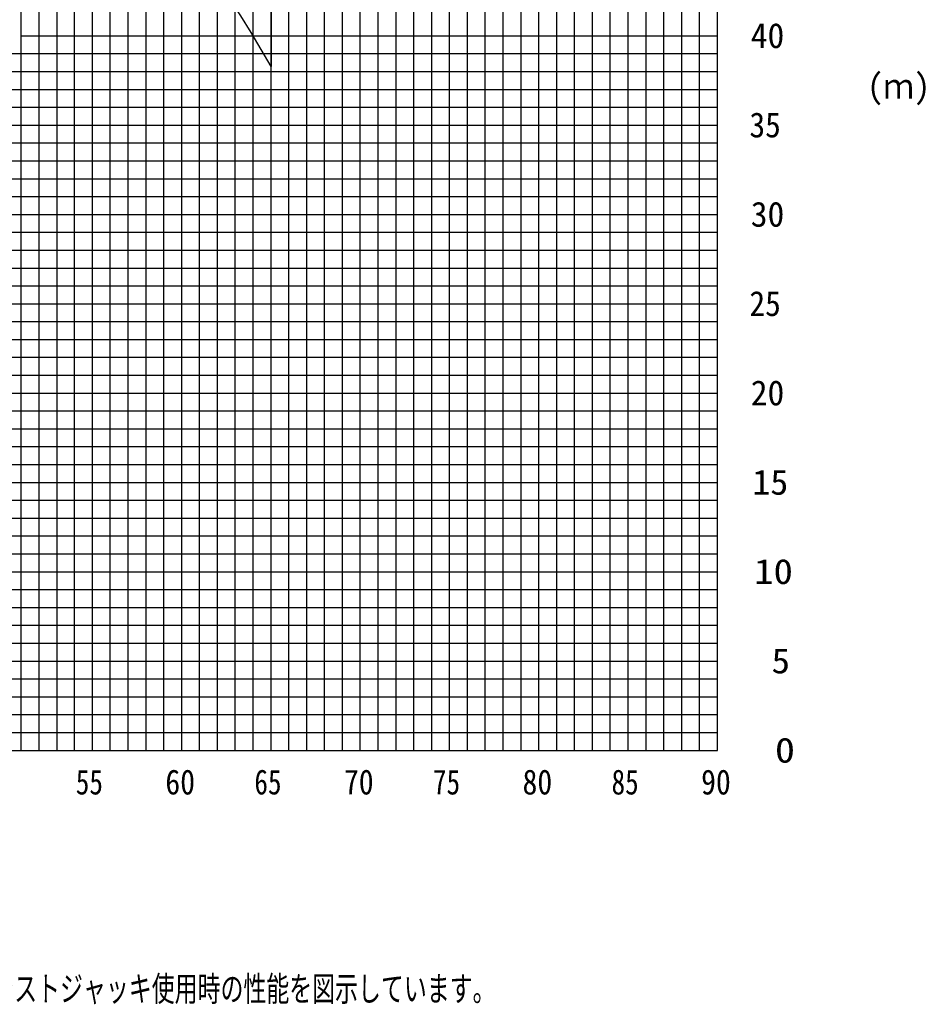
# Model space of a CAD drawing. Extents: x -390590 to 48051, y -92424 to 51651.
# Tile 31 of 37: x -2270 to 48051, y -92424 to -37309. Entities that reach past the tile are written whole.
import ezdxf

# ---------------------------------------------------------------- set-up
doc = ezdxf.new("R2010")
doc.units = 0
doc.layers.get('0').update_dxf_attribs({"linetype": 'CONTINUOUS'})

msp = doc.modelspace()

# ---------------------------------------------------------------- linework, layer by layer
at = {"color": 252, "linetype": 'Continuous'}
for p, q in [((-2195.598487, -78208.801041), (-2195.598487, 31791.198959)), ((-1195.598487, 31791.198959), (-1195.598487, -78208.801041)), ((-195.598487, 31791.198959), (-195.598487, -78208.801041)), ((804.401513, -78208.801041), (804.401513, 31791.198959)), ((2804.401513, -78208.801041), (2804.401513, 31791.198959)), ((3804.401513, -78208.801041), (3804.401513, 31791.198959)), ((4804.401513, -78208.801041), (4804.401513, 31791.198959)), ((5804.401513, -78208.801041), (5804.401513, 31791.198959)), ((7804.401513, -78208.801041), (7804.401513, 31791.198959)), ((8804.401513, -78208.801041), (8804.401513, 31791.198959)), ((9804.401513, -78208.801041), (9804.401513, 31791.198959)), ((10804.401513, -78208.801041), (10804.401513, 31791.198959)), ((12804.401513, -78208.801041), (12804.401513, 31791.198959)), ((13804.401513, -78208.801041), (13804.401513, 31791.198959)), ((14804.401513, -78208.801041), (14804.401513, 31791.198959)), ((15804.401513, -78208.801041), (15804.401513, 31791.198959)), ((17804.401513, -78208.801041), (17804.401513, 31791.198959)), ((18804.401513, -78208.801041), (18804.401513, 31791.198959)), ((19804.401513, -78208.801041), (19804.401513, 31791.198959)), ((20804.401513, -78208.801041), (20804.401513, 31791.198959)), ((22804.401513, -78208.801041), (22804.401513, 31791.198959)), ((23804.401513, -78208.801041), (23804.401513, 31791.198959)), ((24804.401513, -78208.801041), (24804.401513, 31791.198959)), ((25804.401513, -78208.801041), (25804.401513, 31791.198959)), ((27804.401513, -78208.801041), (27804.401513, 31791.198959)), ((28804.401513, -78208.801041), (28804.401513, 31791.198959)), ((29804.401513, -78208.801041), (29804.401513, 31791.198959)), ((30804.401513, -78208.801041), (30804.401513, 31791.198959)), ((32804.401513, -78208.801041), (32804.401513, 31791.198959)), ((33804.401513, -78208.801041), (33804.401513, 31791.198959)), ((34804.401513, -78208.801041), (34804.401513, 31791.198959)), ((35804.401513, -78208.801041), (35804.401513, 31791.198959)), ((-49130.505024, -39208.801041), (36804.401513, -39208.801041)), ((-49271.045859, -40208.801041), (36804.401513, -40208.801041)), ((-49352.007857, -41208.801041), (36804.401513, -41208.801041)), ((-49494.569074, -42208.801041), (36804.401513, -42208.801041)), ((-49775.650743, -44208.801041), (36804.401513, -44208.801041)), ((-49916.191578, -45208.801041), (36804.401513, -45208.801041)), ((-50056.732412, -46208.801041), (36804.401513, -46208.801041)), ((-50197.273247, -47208.801041), (36804.401513, -47208.801041)), ((-50478.354917, -49208.801041), (36804.401513, -49208.801041)), ((-50618.895751, -50208.801041), (36804.401513, -50208.801041)), ((-50535.746077, -51208.801041), (36804.401513, -51208.801041)), ((-50840.39614, -52208.801041), (36804.401513, -52208.801041)), ((-51121.477809, -54208.801041), (36804.401513, -54208.801041)), ((-51262.018644, -55208.801041), (36804.401513, -55208.801041)), ((-51402.559478, -56208.801041), (36804.401513, -56208.801041)), ((-51543.100313, -57208.801041), (36804.401513, -57208.801041)), ((-51824.181983, -59208.801041), (36804.401513, -59208.801041)), ((-51964.722817, -60208.801041), (36804.401513, -60208.801041)), ((-52058.811826, -61208.801041), (36804.401513, -61208.801041)), ((-52142.079886, -62208.801041), (36804.401513, -62208.801041)), ((-52423.161555, -64208.801041), (36804.401513, -64208.801041)), ((-52367.89943, -65208.801041), (36804.401513, -65208.801041)), ((-52281.430456, -66208.801041), (36804.401513, -66208.801041)), ((-52239.52118, -67208.801041), (36804.401513, -67208.801041)), ((-52155.702629, -69208.801041), (36804.401513, -69208.801041)), ((-52113.793353, -70208.801041), (36804.401513, -70208.801041)), ((-52029.839391, -71208.801041), (36804.401513, -71208.801041)), ((-51987.930116, -72208.801041), (36804.401513, -72208.801041)), ((-49928.153275, -74208.801041), (36804.401513, -74208.801041)), ((-49049.107252, -75208.801041), (36804.401513, -75208.801041)), ((-48006.819497, -76208.801041), (36804.401513, -76208.801041)), ((-48006.819497, -77208.801041), (36804.401513, -77208.801041))]:
    msp.add_line(p, q, dxfattribs=at)
at = {"color": 14, "linetype": 'Continuous'}
for p, q in [((1804.401513, -78208.801041), (1804.401513, 31791.198959)), ((6804.401513, -78208.801041), (6804.401513, 31791.198959)), ((11804.401513, -78208.801041), (11804.401513, 31791.198959)), ((16804.401513, -78208.801041), (16804.401513, 31791.198959)), ((21804.401513, -78208.801041), (21804.401513, 31791.198959)), ((26804.401513, -78208.801041), (26804.401513, 31791.198959)), ((31804.401513, -78208.801041), (31804.401513, 31791.198959)), ((36804.401513, -78208.801041), (36804.401513, 31791.198959)), ((-2195.598487, -38208.801041), (36804.401513, -38208.801041)), ((-49635.109908, -43208.801041), (36804.401513, -43208.801041)), ((-50337.814082, -48208.801041), (36804.401513, -48208.801041)), ((-50980.936974, -53208.801041), (36804.401513, -53208.801041)), ((-51683.641148, -58208.801041), (36804.401513, -58208.801041)), ((-52282.620721, -63208.801041), (36804.401513, -63208.801041)), ((-52197.611905, -68208.801041), (36804.401513, -68208.801041)), ((-51946.02084, -73208.801041), (36804.401513, -73208.801041)), ((-53195.598487, -78208.801041), (36804.401513, -78208.801041))]:
    msp.add_line(p, q, dxfattribs=at)
at = {"color": 151, "linetype": 'Continuous'}
msp.add_line((11804.401513, -36245.896358), (11804.401513, -39938.532149), dxfattribs=at)
msp.add_arc((-55095.598487, -77707.30844), 76825.064026, 29.447148, 81.374427, dxfattribs=at)

# ---------------------------------------------------------------- texts
at = {"color": 7, "linetype": 'Continuous', "char_height": 1400}
for s, insert, attachment_point in [('\\W0.985907;\\A1; 40', (37729.801119, -38208.830665), 4), ('\\W0.946990;\\A1;(ｍ)', (45185.873885, -41213.327216), 4), ('\\W0.922708;\\A1; 35', (37715.05468, -43208.830776), 4), ('\\W0.985907;\\A1; 30', (37729.801119, -48208.830888), 4), ('\\W0.922708;\\A1; 25', (37715.05468, -53208.831), 4), ('\\W0.985907;\\A1; 20', (37729.801119, -58208.825008), 4), ('\\W1.058400;\\A1; 15', (37746.71619, -63208.82512), 4), ('\\W1.142400;\\A1; 10', (37766.316202, -68208.813025), 4), ('\\W1.090473;\\A1;  5', (37754.199863, -73208.807033), 4), ('\\W1.179856;\\A1;  0', (37775.05586, -78208.801041), 4), ('\\W0.799680;\\A1;55', (871.259425, -79278.483884), 1), ('\\W0.872378;\\A1;60', (5888.222341, -79278.483884), 1), ('\\W0.799680;\\A1;65', (10871.259425, -79278.483884), 1), ('\\W0.872378;\\A1;70', (15888.222341, -79278.483884), 1), ('\\W0.799680;\\A1;75', (20871.259425, -79278.483884), 1), ('\\W0.872378;\\A1;80', (25888.222341, -79278.483884), 1), ('\\W0.799680;\\A1;85', (30871.259425, -79278.483884), 1), ('\\W0.872378;\\A1;90', (35888.222341, -79278.483884), 1), ('\\W0.705223;\\A1;（注意）1.上図はブームおよびジブのたわみを含んでいません｡\\P\u3000\u3000\u3000\u30002.カウンタウエイト164ｔ、アウトリガ張出幅9.0m、アシストジャッキ使用時の性能を図示しています。', (-40708.692862, -88517.971003), 1)]:
    msp.add_mtext(s, dxfattribs=dict(at, insert=insert, attachment_point=attachment_point))

doc.saveas('drawing.dxf')
